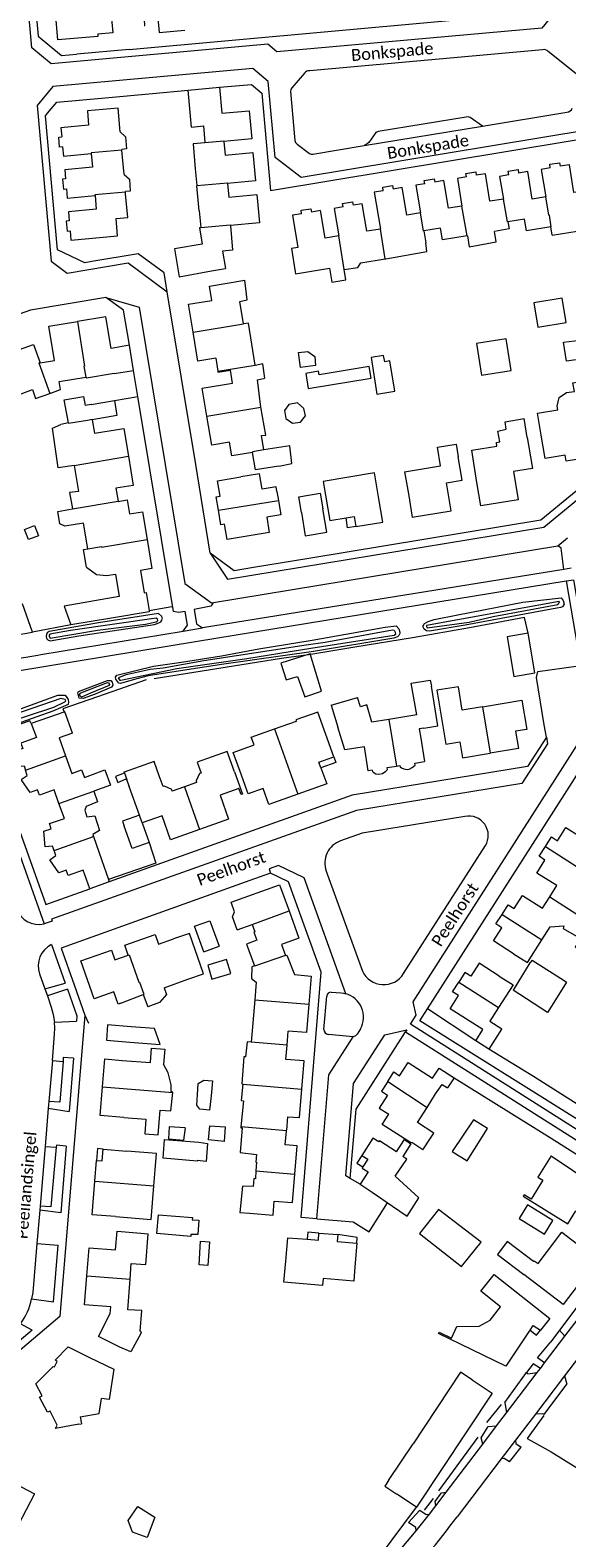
# Model space of a CAD drawing. Extents: x 177628 to 188968, y 384226 to 390673.
# Tile 222 of 256: x 184663 to 184777, y 385950 to 386269. Entities that reach past the tile are written whole.
import ezdxf

# ---------------------------------------------------------------- set-up
doc = ezdxf.new("R2010")
doc.units = 0
for name, color, linetype, lineweight in [('B01_D', 14, 'Continuous', 9), ('B01_F', 14, 'Continuous', 9), ('B01_T', 14, 'Continuous', 9), ('B02_F', 14, 'Continuous', 9), ('B02_T', 14, 'Continuous', 9), ('B07_D', 14, 'Continuous', 9), ('B11_F', 14, 'Continuous', 9), ('B11_S', 14, 'Continuous', 9), ('B14_F', 14, 'Continuous', 9), ('T01_F', 253, 'Continuous', 9), ('T01_T', 253, 'Continuous', 9), ('T03_F', 253, 'Continuous', 9), ('T03_T', 253, 'Continuous', 9), ('T04_F', 253, 'HAAG', 9), ('T04_T', 253, 'HAAG', 9), ('T05_T', 253, 'Continuous', 9), ('T09_F', 253, 'Continuous', 9), ('T22_F', 253, 'Continuous', 9), ('V00_F', 8, 'Continuous', 9), ('V00_T', 8, 'Continuous', 9), ('W01_F', 253, 'Continuous', 9), ('Z06', 7, 'Continuous', 9)]:
    doc.layers.add(name, color=color, linetype=linetype, lineweight=lineweight)
doc.styles.add('Legend', font='calibri.ttf')
doc.linetypes.add('HAAG', pattern='A,4,-1,[5,TOPOCAD.SHX,S=0.35,R=0,X=-0.35,Y=-0.35],-1', length=6)

msp = doc.modelspace()

# ---------------------------------------------------------------- linework, layer by layer
at = {"layer": 'B01_D', "linetype": 'Continuous'}
for points in [[(184682.29, 386247.334), (184681.836, 386252.313), (184675.368, 386251.723), (184675.607, 386248.732), (184669.759, 386248.185), (184669.933, 386246.243)], [(184697.323, 386248.322), (184699.817, 386248.579), (184700.14, 386245.038)], [(184700.14, 386245.038), (184700.145, 386244.987), (184697.656, 386244.771), (184698.126, 386239.472)], [(184670.122, 386244.142), (184670.296, 386242.2), (184676.166, 386242.727)], [(184676.166, 386242.727), (184676.417, 386239.838), (184670.551, 386239.318), (184670.719, 386237.377)], [(184670.902, 386235.275), (184671.07, 386233.334), (184676.961, 386233.852)], [(184698.927, 386230.604), (184698.463, 386235.908)], [(184676.961, 386233.852), (184677.216, 386230.982), (184671.352, 386230.447), (184671.519, 386228.509)], [(184671.7, 386226.407), (184671.867, 386224.469), (184681.731, 386225.356), (184681.406, 386229.016), (184683.9, 386229.26), (184683.413, 386234.236)], [(184699.26, 386227.046), (184699.007, 386227.022), (184699.549, 386223.583), (184693.722, 386222.607), (184694.716, 386216.691), (184701.567, 386217.969)], [(184773.46, 386225.472), (184782.235, 386226.929)], [(184781.953, 386191.431), (184782.771, 386186.498), (184779.517, 386185.959), (184780.759, 386178.466), (184776.407, 386177.745), (184776.193, 386179.03), (184771.942, 386178.326), (184771.124, 386183.258)], [(184768.463, 386181.133), (184769.273, 386176.199), (184765.317, 386175.55), (184766.289, 386169.628), (184758.389, 386168.332), (184757.579, 386173.266)], [(184743.093, 386170.87), (184743.903, 386165.936), (184752.103, 386167.282), (184751.13, 386173.209), (184754.458, 386173.785), (184753.606, 386178.712)], [(184702.991, 386167.4), (184702.522, 386170.256), (184703.346, 386170.403), (184702.817, 386173.641), (184707.752, 386174.446)], [(184715.361, 386171.355), (184715.668, 386169.489)], [(184715.668, 386169.489), (184716.173, 386166.421), (184713.21, 386165.934), (184713.739, 386162.666), (184704.857, 386161.202), (184704.311, 386164.464), (184703.495, 386164.327), (184702.991, 386167.4)], [(184677.24, 386030.084), (184678.465, 386029.986), (184678.663, 386032.473)], [(184678.663, 386032.473), (184683.647, 386032.075)], [(184676.893, 386025.731), (184677.24, 386030.084)], [(184681.309, 386018.22), (184676.325, 386018.618), (184676.893, 386025.731)], [(184673.553, 385974.363), (184668.633, 385973.47), (184668.991, 385974.185), (184667.452, 385977.167), (184666.896, 385976.892), (184665.233, 385980.115), (184665.79, 385980.402), (184664.486, 385982.936), (184668.116, 385986.596), (184668.4, 385986.479), (184668.969, 385987.625), (184668.529, 385987.884), (184671.318, 385990.708), (184675.796, 385988.485)]]:
    msp.add_lwpolyline(points, dxfattribs=at)
at = {"layer": 'B01_F', "linetype": 'Continuous'}
for points in [[(184680.96, 386196.251), (184675.13, 386195.295)], [(184768.182, 386182.795), (184767.506, 386186.755)], [(184680.43, 386144.62), (184671.863, 386143.227)], [(184674.777, 386104.026), (184675.233, 386102.685)], [(184676.514, 386098.913), (184676.644, 386098.532)], [(184676.644, 386098.532), (184678.302, 386093.652)], [(184771.409, 386083.365), (184772.924, 386085.742)], [(184772.924, 386085.742), (184774.438, 386088.116)], [(184706.929, 386078.818), (184705.977, 386081.524), (184706.39, 386082.602)], [(184709.909, 386055.047), (184709.044, 386055.124), (184708.726, 386051.935), (184708.353, 386051.965), (184707.936, 386046.241), (184708.185, 386046.182)], [(184746.151, 386032.355), (184743.817, 386033.874)]]:
    msp.add_lwpolyline(points, dxfattribs=at)
at = {"layer": 'B01_T', "linetype": 'Continuous'}
for points in [[(184680.318, 386272.759), (184680.722, 386268.209), (184677.535, 386267.926), (184677.575, 386267.468), (184669.101, 386266.718), (184668.584, 386272.528)], [(184687.35, 386269.779), (184687.49, 386269.792), (184687.377, 386271.057), (184690.221, 386271.289), (184690.491, 386268.316), (184695.944, 386268.805)], [(184696.641, 386256.13), (184703.212, 386256.746)], [(184697.323, 386248.322), (184696.641, 386256.13)], [(184703.212, 386256.746), (184703.716, 386251.27), (184709.486, 386251.783), (184710.027, 386245.815), (184704.151, 386245.282)], [(184670.122, 386244.142), (184669.484, 386244.085), (184669.296, 386246.186), (184669.933, 386246.243)], [(184704.151, 386245.282), (184704.416, 386242.421), (184710.295, 386242.926), (184710.809, 386236.945), (184704.93, 386236.44)], [(184682.624, 386243.461), (184682.615, 386243.561)], [(184683.089, 386238.283), (184682.624, 386243.461)], [(184755.353, 386237.801), (184755.233, 386238.528), (184757.308, 386238.87), (184757.427, 386238.144)], [(184763.168, 386233.07), (184760.319, 386232.642), (184759.35, 386238.462), (184757.427, 386238.144)], [(184764.296, 386238.244), (184762.364, 386237.913), (184763.168, 386233.07)], [(184764.296, 386238.244), (184764.17, 386239.011), (184766.251, 386239.354), (184766.376, 386238.6)], [(184772.114, 386233.567), (184769.243, 386233.105), (184768.287, 386238.927), (184766.376, 386238.6)], [(184773.054, 386239.699), (184771.155, 386239.389), (184772.114, 386233.567)], [(184773.054, 386239.699), (184772.929, 386240.458), (184775.025, 386240.802), (184775.149, 386240.041)], [(184780.911, 386235.015), (184778.042, 386234.534), (184777.077, 386240.355), (184775.149, 386240.041)], [(184670.719, 386237.377), (184670.079, 386237.319), (184670.267, 386235.219), (184670.902, 386235.275)], [(184704.93, 386236.44), (184705.223, 386233.538), (184711.099, 386234.07), (184711.642, 386228.078), (184705.517, 386227.521)], [(184737.797, 386234.876), (184737.674, 386235.612), (184739.748, 386235.955), (184739.868, 386235.229)], [(184745.63, 386230.192), (184742.765, 386229.728), (184741.801, 386235.559), (184739.868, 386235.229)], [(184746.57, 386236.341), (184744.662, 386236.022), (184745.63, 386230.192)], [(184746.57, 386236.341), (184746.45, 386237.069), (184748.529, 386237.415), (184748.65, 386236.688)], [(184754.411, 386231.655), (184751.541, 386231.179), (184750.576, 386237.01), (184748.65, 386236.688)], [(184755.353, 386237.801), (184753.437, 386237.484), (184754.411, 386231.655)], [(184683.411, 386234.595), (184683.41, 386234.705)], [(184683.413, 386234.236), (184683.411, 386234.595)], [(184729.334, 386231.471), (184729.215, 386232.195), (184731.293, 386232.538), (184731.413, 386231.811)], [(184737.179, 386226.757), (184734.301, 386226.305), (184733.339, 386232.126), (184731.413, 386231.811)], [(184737.797, 386234.876), (184735.88, 386234.549), (184737.179, 386226.757)], [(184698.927, 386230.604), (184699.256, 386227.088)], [(184720.559, 386230.013), (184718.649, 386229.698), (184719.769, 386222.92), (184718.418, 386222.697), (184719.233, 386217.764)], [(184720.559, 386230.013), (184720.438, 386230.748), (184722.516, 386231.09), (184722.637, 386230.355)], [(184728.392, 386225.338), (184725.522, 386224.852), (184724.558, 386230.672), (184722.637, 386230.355)], [(184729.334, 386231.471), (184727.424, 386231.158), (184728.392, 386225.338)], [(184773.168, 386227.256), (184768.041, 386226.41), (184767.634, 386228.875), (184764.094, 386228.291)], [(184671.519, 386228.509), (184670.878, 386228.451), (184671.066, 386226.351), (184671.7, 386226.407)], [(184699.256, 386227.088), (184699.26, 386227.046)], [(184705.517, 386227.521), (184705.989, 386222.332), (184703.864, 386222.139)], [(184755.473, 386225.349), (184750.317, 386224.497), (184749.91, 386226.962), (184746.36, 386226.377)], [(184746.36, 386226.377), (184746.767, 386223.911)], [(184755.572, 386225.365), (184755.473, 386225.349)], [(184764.094, 386228.291), (184764.338, 386226.812), (184761.259, 386226.304)], [(184773.46, 386225.472), (184773.168, 386227.256)], [(184703.864, 386222.139), (184704.47, 386218.446)], [(184733.092, 386219.619), (184738.219, 386220.465)], [(184738.219, 386220.465), (184738.318, 386220.481)], [(184701.613, 386211.717), (184701.113, 386214.719), (184708.551, 386215.957)], [(184701.567, 386217.969), (184704.47, 386218.446)], [(184719.233, 386217.764), (184719.304, 386217.352)], [(184719.304, 386217.352), (184726.453, 386218.535), (184726.943, 386215.577)], [(184726.943, 386215.577), (184729.912, 386216.055)], [(184729.912, 386216.055), (184729.548, 386218.26)], [(184697.651, 386205.041), (184696.68, 386210.9), (184701.613, 386211.717)], [(184665.34, 386198.55), (184668.43, 386199.04), (184667.23, 386206.28), (184673.243, 386207.28)], [(184684.22, 386202.23), (184680.39, 386201.59), (184679.26, 386208.28), (184673.243, 386207.28)], [(184654.238, 386202.224), (184659.99, 386204.26), (184661.03, 386201.34), (184663.97, 386202.38), (184665.34, 386198.55)], [(184702.447, 386199.516), (184698.67, 386198.89), (184697.651, 386205.041)], [(184685.1, 386196.94), (184684.22, 386202.23)], [(184680.96, 386196.251), (184685.1, 386196.94)], [(184700.566, 386187.259), (184699.58, 386193.16), (184705.991, 386194.231), (184705.527, 386197.01)], [(184702.447, 386199.516), (184702.875, 386196.745)], [(184702.875, 386196.745), (184702.902, 386196.571), (184705.527, 386197.01)], [(184667.394, 386192.07), (184669.669, 386192.878), (184669.383, 386194.587)], [(184771.124, 386183.258), (184770.376, 386187.893), (184774.621, 386188.576), (184774.488, 386189.406), (184774.903, 386191.208), (184776.499, 386192.238), (184778.127, 386192.504), (184777.837, 386194.281), (184781.38, 386194.859), (184781.953, 386191.431)], [(184663.749, 386192.873), (184664.41, 386191.01), (184667.394, 386192.07)], [(184710.226, 386179.629), (184705.836, 386178.896), (184705.358, 386181.756), (184701.59, 386181.13), (184700.566, 386187.259)], [(184676.355, 386186.528), (184676.823, 386183.671), (184683.05, 386184.69), (184684.014, 386178.803)], [(184742.308, 386175.508), (184749.906, 386176.764), (184749.252, 386180.716), (184753.194, 386181.368), (184753.606, 386178.712)], [(184757.579, 386173.266), (184756.46, 386180.083), (184761.792, 386180.948), (184761.664, 386181.738), (184762.397, 386181.857)], [(184768.182, 386182.795), (184768.463, 386181.133)], [(184684.014, 386178.803), (184685.021, 386172.65), (184681.359, 386172.051), (184681.83, 386169.311)], [(184715.361, 386171.355), (184715.194, 386172.342), (184712.233, 386171.853), (184711.694, 386175.109), (184707.752, 386174.446)], [(184736.884, 386169.845), (184735.964, 386175.289), (184725.109, 386173.5)], [(184742.308, 386175.508), (184743.093, 386170.87)], [(184725.109, 386173.5), (184725.695, 386170.142)], [(184681.83, 386169.311), (184681.84, 386169.252), (184683.755, 386169.568), (184684.237, 386166.648), (184686.95, 386167.1), (184687.926, 386161.197)], [(184725.695, 386170.142), (184726.502, 386165.207), (184729.942, 386165.77)], [(184731.978, 386163.965), (184737.7, 386164.912), (184736.884, 386169.845)], [(184675.41, 386159.244), (184674.504, 386164.679), (184670.565, 386164.023), (184669.558, 386164.528), (184669.118, 386167.166), (184672.18, 386167.676), (184672.172, 386167.722)], [(184729.942, 386165.77), (184731.648, 386166.049), (184731.978, 386163.965)], [(184731.978, 386163.965), (184730.272, 386163.674), (184729.942, 386165.77)], [(184675.156, 386155.413), (184674.542, 386159.099), (184675.41, 386159.244)], [(184687.926, 386161.197), (184688.94, 386155.07), (184686.533, 386154.672), (184687.315, 386149.946), (184687.729, 386150.03), (184688.361, 386146.263)], [(184649.117, 386149.542), (184649.51, 386148.42), (184648.23, 386147.54), (184650.11, 386144.83), (184651.64, 386145.38), (184652.05, 386144.25), (184655.44, 386145.45), (184657.19, 386140.55), (184663.76, 386141.68)], [(184663.76, 386141.68), (184661.625, 386147.659)], [(184688.361, 386146.263), (184688.41, 386145.97), (184680.43, 386144.62)], [(184746.358, 386121.368), (184749.331, 386121.859), (184747.945, 386130.245)], [(184758.753, 386125.916), (184754.473, 386125.198), (184753.645, 386130.139), (184749.11, 386129.413), (184750.971, 386118.003), (184753.93, 386118.493), (184754.487, 386115.129), (184760.357, 386116.101)], [(184726.829, 386126.203), (184732.376, 386127.862)], [(184738.952, 386123.225), (184735.392, 386122.637), (184734.304, 386126.309), (184732.961, 386125.909), (184732.376, 386127.862)], [(184758.753, 386125.916), (184767.048, 386127.307), (184768.089, 386121.095), (184765.704, 386120.727), (184766.306, 386117.086), (184760.357, 386116.101)], [(184672.197, 386120.289), (184670.588, 386124.857), (184663.487, 386122.355)], [(184723.99, 386124.785), (184719.363, 386123.138), (184719.456, 386122.876)], [(184725.68, 386120.045), (184723.99, 386124.785)], [(184726.829, 386126.203), (184728.22, 386121.564)], [(184744.872, 386124.203), (184738.952, 386123.225)], [(184663.487, 386122.355), (184664.574, 386119.401), (184661.281, 386118.236), (184661.69, 386117.1), (184660.14, 386116.56), (184660.42, 386113.26), (184661.99, 386113.4), (184662.278, 386112.518)], [(184735.481, 386112.536), (184734.638, 386112.398), (184733.833, 386117.46), (184729.65, 386116.773), (184728.22, 386121.564)], [(184745.376, 386121.234), (184745.707, 386119.283)], [(184707.568, 386112.195), (184706.116, 386116.244), (184710.532, 386117.823)], [(184727.362, 386115.337), (184725.68, 386120.045)], [(184745.707, 386119.283), (184746.517, 386114.349)], [(184706.376, 386112.176), (184704.854, 386116.463), (184698.505, 386114.2), (184699.327, 386111.892), (184699.011, 386111.78), (184698.288, 386110.248), (184698.406, 386109.918), (184695.834, 386109.002)], [(184724.631, 386113.023), (184724.207, 386114.21), (184727.362, 386115.337)], [(184727.362, 386115.337), (184727.797, 386114.116), (184724.631, 386113.023)], [(184741.29, 386113.491), (184741.39, 386113.184), (184741.655, 386112.971), (184742.119, 386112.76), (184742.811, 386112.66), (184743.247, 386112.724), (184743.902, 386113.075), (184744.509, 386113.543), (184744.46, 386114.007)], [(184744.46, 386114.007), (184746.517, 386114.349)], [(184669.346, 386105.478), (184668.315, 386108.359), (184665.21, 386107.24), (184664.81, 386108.35), (184663.27, 386107.81), (184661.38, 386110.53), (184662.65, 386111.38), (184662.278, 386112.518)], [(184695.834, 386109.002), (184693.263, 386108.086), (184693.145, 386108.416), (184691.635, 386109.14), (184691.305, 386109.023), (184690.48, 386111.34)], [(184706.376, 386112.176), (184708.052, 386107.465), (184707.767, 386107.343), (184707.315, 386108.615), (184703.367, 386107.211), (184705.16, 386102.17), (184699.033, 386099.991)], [(184719.736, 386107.41), (184713.625, 386105.227), (184712.414, 386108.617), (184709.25, 386107.486), (184707.568, 386112.195)], [(184724.631, 386113.023), (184725.855, 386109.595), (184719.736, 386107.41)], [(184735.481, 386112.536), (184735.503, 386112.24), (184735.674, 386112.064), (184736.243, 386111.731), (184736.856, 386111.641), (184737.606, 386111.791), (184738.319, 386112.265), (184738.684, 386112.616), (184738.64, 386113.055)], [(184738.64, 386113.055), (184740.584, 386113.375)], [(184740.584, 386113.375), (184741.29, 386113.491)], [(184686.326, 386102.972), (184684.149, 386109.084)], [(184668.325, 386095.549), (184668.01, 386096.44), (184666.45, 386096.31), (184666.18, 386099.59), (184667.73, 386100.13), (184667.35, 386101.26), (184670.478, 386102.312), (184669.346, 386105.478)], [(184699.033, 386099.991), (184692.91, 386097.814), (184691.118, 386102.855), (184686.915, 386101.372)], [(184772.008, 386096.388), (184773.294, 386098.414), (184774.538, 386097.598), (184776.345, 386100.389), (184779.199, 386098.543), (184780.714, 386100.931)], [(184675.846, 386087.476), (184674.452, 386091.406), (184671.25, 386090.27), (184670.84, 386091.39), (184669.29, 386090.83), (184667.42, 386093.57), (184668.71, 386094.46), (184668.325, 386095.549)], [(184774.438, 386088.116), (184770.201, 386090.77), (184771.933, 386093.535), (184770.721, 386094.359), (184772.008, 386096.388)], [(184678.302, 386093.652), (184679.812, 386089.398)], [(184679.974, 386088.94), (184675.846, 386087.476)], [(184679.812, 386089.398), (184679.974, 386088.94)], [(184706.39, 386082.602), (184705.657, 386084.643), (184715.916, 386088.326), (184717.912, 386082.766)], [(184762.868, 386082.046), (184764.152, 386084.059), (184765.423, 386083.275), (184767.192, 386086.052), (184771.409, 386083.365)], [(184717.912, 386082.766), (184719.974, 386077.024), (184716.304, 386075.706), (184717.154, 386073.398)], [(184765.276, 386073.736), (184761.067, 386076.434), (184762.843, 386079.206), (184761.583, 386080.03), (184762.868, 386082.046)], [(184771.283, 386076.672), (184773.014, 386079.391)], [(184683.953, 386073.452), (184683.217, 386075.538), (184689.655, 386077.81), (184690.38, 386075.755), (184693.516, 386076.861)], [(184699.873, 386069.527), (184696.868, 386078.043), (184693.516, 386076.861)], [(184765.276, 386073.736), (184768.217, 386071.872), (184771.283, 386076.672)], [(184682.39, 386063.307), (184681.836, 386063.112), (184680.926, 386065.691), (184676.776, 386064.227), (184673.95, 386072.237), (184680.402, 386074.514), (184681.128, 386072.455), (184683.953, 386073.452)], [(184717.154, 386073.398), (184717.169, 386073.357), (184717.474, 386073.456), (184719.075, 386069.331), (184722.61, 386069.037), (184722.117, 386063.096)], [(184762.24, 386069.024), (184758.045, 386071.744), (184756.259, 386068.99), (184755.004, 386069.753), (184753.712, 386067.73)], [(184691.546, 386066.565), (184696.545, 386068.343)], [(184757.309, 386055.357), (184758.813, 386057.719), (184751.912, 386062.113), (184753.676, 386064.901), (184752.424, 386065.713), (184753.712, 386067.73)], [(184762.24, 386069.024), (184765.21, 386067.178), (184762.136, 386062.38)], [(184722.117, 386063.096), (184721.616, 386057.07), (184717.729, 386057.393)], [(184762.136, 386062.38), (184760.302, 386059.517), (184762.828, 386057.903), (184762.778, 386057.803)], [(184717.492, 386054.436), (184717.729, 386057.393)], [(184762.778, 386057.803), (184760.092, 386053.585)], [(184682.696, 386051.208), (184688.662, 386050.744), (184688.907, 386053.831), (184691.696, 386053.61), (184691.442, 386050.419)], [(184717.248, 386051.402), (184717.492, 386054.436)], [(184760.092, 386053.585), (184757.309, 386055.357)], [(184678.54, 386045.659), (184679.02, 386051.51), (184682.696, 386051.208)], [(184720.625, 386045.138), (184721.104, 386051.092), (184717.248, 386051.402)], [(184738.725, 386046.728), (184740.019, 386048.763), (184741.254, 386047.965), (184743.043, 386050.751), (184748.218, 386047.428), (184749.596, 386049.574), (184752.756, 386047.559)], [(184752.756, 386047.559), (184751.384, 386045.407)], [(184683.023, 386039.152), (184678.04, 386039.56), (184678.54, 386045.659)], [(184717.589, 386039.328), (184720.141, 386039.123), (184720.625, 386045.138)], [(184738.725, 386046.728), (184737.446, 386044.717), (184738.67, 386043.892), (184736.91, 386041.123), (184738.944, 386039.83)], [(184747.029, 386041.236), (184748.846, 386044.121)], [(184683.023, 386039.152), (184687.711, 386038.791), (184687.465, 386035.694), (184690.254, 386035.472), (184690.669, 386040.682)], [(184745.053, 386038.101), (184747.029, 386041.236)], [(184717.589, 386039.328), (184717.359, 386036.466)], [(184743.817, 386033.874), (184743.731, 386033.739), (184737.565, 386037.661), (184738.944, 386039.83)], [(184719.153, 386027.188), (184719.646, 386033.166), (184717.104, 386033.376), (184717.351, 386036.366)], [(184717.351, 386036.366), (184717.359, 386036.466)], [(184740.581, 386031.868), (184737.012, 386034.248), (184736.838, 386033.988), (184735.565, 386034.789), (184733.247, 386031.143)], [(184740.581, 386031.868), (184742.256, 386034.502), (184743.636, 386033.604)], [(184746.151, 386032.355), (184747.776, 386034.773)], [(184678.663, 386032.473), (184677.456, 386032.584), (184677.24, 386030.084)], [(184689.653, 386028.082), (184689.936, 386031.573), (184683.647, 386032.075)], [(184733.247, 386031.143), (184732.192, 386029.512), (184733.472, 386028.702)], [(184733.247, 386031.143), (184734.514, 386030.328), (184733.472, 386028.702)], [(184733.472, 386028.702), (184733.327, 386028.475), (184734.637, 386027.648)], [(184739.749, 386020.423), (184742.827, 386018.315), (184745.281, 386022.183), (184740.325, 386026.748), (184742.737, 386030.374), (184741.917, 386030.951)], [(184773.208, 386031.035), (184770.45, 386026.573), (184771.497, 386025.926), (184768.994, 386021.878), (184767.514, 386022.793), (184767.345, 386022.52), (184776.743, 386016.718), (184778.445, 386019.428)], [(184773.208, 386031.035), (184782.224, 386025.017)], [(184709.549, 386018.933), (184714.532, 386018.522), (184714.778, 386021.506), (184718.658, 386021.186), (184719.153, 386027.188)], [(184734.637, 386027.648), (184732.909, 386025.047)], [(184732.909, 386025.047), (184735.439, 386023.396)], [(184735.439, 386023.396), (184739.749, 386020.423)], [(184681.309, 386018.22), (184688.805, 386017.607), (184689.087, 386021.099)], [(184675.227, 386005.74), (184675.713, 386011.661), (184681.288, 386011.212), (184681.609, 386015.149), (184686.592, 386014.743)], [(184684.357, 386005.011), (184684.608, 386008.338), (184687.7, 386008.105), (184688.19, 386014.612)], [(184686.592, 386014.743), (184688.19, 386014.612)], [(184717.217, 386008.778), (184717.63, 386013.761), (184721.707, 386013.424)], [(184724.218, 386014.741), (184721.839, 386014.933), (184721.707, 386013.424)], [(184721.707, 386013.424), (184724.093, 386013.226), (184724.218, 386014.741)], [(184724.218, 386014.741), (184728.211, 386014.41)], [(184728.211, 386014.41), (184728.088, 386012.933), (184732.192, 386012.593)], [(184732.192, 386012.593), (184732.288, 386013.836), (184728.211, 386014.41)], [(184732.192, 386012.593), (184731.78, 386007.61)], [(184772.485, 386010.94), (184775.516, 386014.916), (184783.037, 386009.182), (184775.787, 385999.657), (184767.472, 386005.987)], [(184769.529, 386008.715), (184769.668, 386008.9), (184770.464, 386008.3), (184772.485, 386010.94)], [(184682.172, 385990.655), (184677.714, 385992.919), (184680.178, 385997.772), (184680.31, 385999.162), (184674.723, 385999.607), (184675.227, 386005.74)], [(184731.78, 386007.61), (184731.555, 386004.601), (184725.096, 386005.184), (184724.959, 386003.67), (184716.78, 386004.382), (184717.217, 386008.778)], [(184749.613, 385993.818), (184752.17, 385992.581), (184753.359, 385995.038), (184758.04, 385995.057), (184760.365, 385996.379), (184762.552, 385999.137), (184758.384, 386002.443), (184761.23, 386006.031), (184772.967, 385996.722), (184770.988, 385994.227)], [(184683.872, 385998.567), (184684.357, 386005.011)], [(184686.63, 385993.54), (184684.53, 385989.64), (184682.172, 385990.655)], [(184768.626, 385994.017), (184763.658, 385986.643), (184749.465, 385993.512), (184749.613, 385993.818)], [(184768.626, 385994.017), (184768.77, 385994.231)], [(184768.77, 385994.231), (184769.461, 385995.256), (184770.988, 385994.227)], [(184768.77, 385994.231), (184770.133, 385993.15), (184770.988, 385994.227)], [(184675.796, 385988.485), (184680.939, 385985.993), (184679.958, 385979.562), (184678.353, 385979.807)], [(184756.58, 385983.72), (184754.101, 385985.357), (184744.136, 385970.267)], [(184756.58, 385983.72), (184760.758, 385980.962), (184744.84, 385956.846)], [(184673.553, 385974.363), (184674.09, 385974.48)], [(184673.847, 385975.964), (184674.09, 385974.48)], [(184738.927, 385962.524), (184738.106, 385961.28), (184740.662, 385959.603)], [(184744.84, 385956.846), (184740.662, 385959.603)]]:
    msp.add_lwpolyline(points, dxfattribs=at)
at = {"layer": 'B02_F', "linetype": 'Continuous'}
for points in [[(184715.78, 386176.725), (184718.478, 386177.289)], [(184699.919, 386074.158), (184697.985, 386079.539), (184701.203, 386080.695), (184703.137, 386075.314)], [(184755.512, 386029.977), (184759.768, 386036.809), (184756.833, 386038.638), (184752.356, 386031.984)], [(184695.955, 386036.992), (184692.622, 386037.196), (184692.443, 386034.674), (184695.661, 386034.347)]]:
    msp.add_lwpolyline(points, dxfattribs=at)
at = {"layer": 'B02_T', "linetype": 'Continuous'}
for points in [[(184676.131, 386189.743), (184681.065, 386190.551)], [(184681.065, 386190.551), (184681.584, 386187.384), (184676.355, 386186.528)], [(184715.78, 386176.725), (184710.848, 386175.901), (184710.226, 386179.629)], [(184720.518, 386166.954), (184719.942, 386170.244), (184724.496, 386171.007)], [(184724.496, 386171.007), (184725.05, 386167.697)], [(184720.518, 386166.954), (184721.328, 386162.02), (184725.86, 386162.763), (184725.05, 386167.697)], [(184768.381, 386141.419), (184763.95, 386140.683), (184765.341, 386132.313), (184769.772, 386133.049), (184768.381, 386141.419)], [(184686.326, 386102.972), (184682.77, 386101.73), (184683.117, 386100.665)], [(184686.915, 386101.372), (184688.38, 386097.22)], [(184688.38, 386097.22), (184684.78, 386095.95), (184683.117, 386100.665)], [(184769.214, 386072.358), (184768.736, 386071.824), (184767.154, 386069.249)], [(184767.154, 386069.249), (184765.206, 386066.08)], [(184684.594, 386058.33), (184679.61, 386058.73), (184679.35, 386055.49), (184684.334, 386055.09)], [(184684.334, 386055.09), (184690.694, 386054.58), (184689.508, 386057.936), (184684.594, 386058.33)], [(184698.515, 386030.075), (184698.505, 386029.955), (184691.319, 386030.545), (184691.647, 386034.537), (184698.833, 386033.947)], [(184697.205, 386014.457), (184697.17, 386014.03), (184690.005, 386014.62), (184690.333, 386018.601), (184697.498, 386018.011), (184697.458, 386017.525)]]:
    msp.add_lwpolyline(points, dxfattribs=at)
at = {"layer": 'B07_D', "linetype": 'Continuous'}
for points in [[(184700.14, 386245.038), (184704.141, 386245.395), (184704.151, 386245.282)], [(184682.624, 386243.461), (184676.153, 386242.873), (184676.166, 386242.727)], [(184698.459, 386235.951), (184704.922, 386236.522), (184704.93, 386236.44)], [(184683.411, 386234.595), (184676.946, 386234.015), (184676.961, 386233.852)], [(184764.094, 386228.291), (184764.037, 386228.282), (184763.168, 386233.07)], [(184773.168, 386227.256), (184773.267, 386227.272), (184772.86, 386229.737), (184772.757, 386229.72), (184772.114, 386233.567)], [(184746.36, 386226.377), (184746.256, 386226.36), (184745.63, 386230.192)], [(184755.473, 386225.349), (184754.411, 386231.655)], [(184699.256, 386227.088), (184705.505, 386227.649), (184705.517, 386227.521)], [(184738.219, 386220.465), (184737.179, 386226.757)], [(184729.548, 386218.26), (184728.392, 386225.338)], [(184673.243, 386207.28), (184674.754, 386197.824), (184674.595, 386197.798), (184675.021, 386195.523)], [(184697.651, 386205.041), (184708.273, 386206.763)], [(184665.34, 386198.55), (184665.105, 386198.513), (184667.394, 386192.07)], [(184702.875, 386196.745), (184710.739, 386198.046)], [(184700.566, 386187.259), (184711.948, 386189.145)], [(184671.335, 386185.87), (184671.351, 386185.783), (184675.344, 386186.446)], [(184675.344, 386186.446), (184676.341, 386186.612), (184676.355, 386186.528)], [(184672.569, 386176.867), (184684.014, 386178.803)], [(184712.611, 386180.14), (184710.214, 386179.704), (184710.226, 386179.629)], [(184672.172, 386167.722), (184681.83, 386169.311)], [(184702.991, 386167.4), (184715.668, 386169.489)], [(184675.41, 386159.244), (184678.324, 386159.717), (184678.339, 386159.628), (184687.926, 386161.197)], [(184758.753, 386125.916), (184760.357, 386116.101)], [(184714.816, 386121.208), (184719.736, 386107.41)], [(184738.952, 386123.225), (184740.584, 386113.375)], [(184662.278, 386112.518), (184670.737, 386115.519)], [(184683.103, 386112.116), (184683.65, 386110.56), (184683.588, 386110.538)], [(184669.346, 386105.478), (184676.687, 386108.084)], [(184695.834, 386109.002), (184699.033, 386099.991)], [(184686.915, 386101.372), (184686.326, 386102.972)], [(184668.325, 386095.549), (184676.644, 386098.532)], [(184772.008, 386096.388), (184780.457, 386090.992)], [(184772.924, 386085.742), (184783.814, 386078.779)], [(184710.102, 386079.941), (184717.912, 386082.766)], [(184762.868, 386082.046), (184771.283, 386076.672)], [(184683.953, 386073.452), (184684.137, 386073.517), (184686.221, 386067.71), (184686.362, 386067.76), (184687.278, 386065.169), (184687.137, 386065.119)], [(184717.154, 386073.398), (184710.621, 386071.079), (184710.586, 386071.175)], [(184753.712, 386067.73), (184762.136, 386062.38)], [(184710.665, 386064.033), (184722.117, 386063.096)], [(184717.492, 386054.436), (184709.909, 386055.047)], [(184678.54, 386045.659), (184693.356, 386044.424)], [(184708.185, 386046.182), (184720.625, 386045.138)], [(184738.725, 386046.728), (184747.029, 386041.236)], [(184717.351, 386036.366), (184707.723, 386037.177)], [(184676.893, 386025.731), (184689.379, 386024.705)], [(184710.924, 386027.902), (184719.153, 386027.188)], [(184675.227, 386005.74), (184684.357, 386005.011)]]:
    msp.add_lwpolyline(points, dxfattribs=at)
at = {"layer": 'B11_F', "linetype": 'Continuous'}
for points in [[(184672.569, 386176.867), (184669.202, 386176.34), (184667.96, 386184.716), (184669.754, 386185.541)], [(184671.335, 386185.87), (184669.754, 386185.541)], [(184744.872, 386124.203), (184743.716, 386130.851), (184747.685, 386131.486), (184747.945, 386130.245)], [(184746.358, 386121.368), (184745.376, 386121.234)], [(184675.233, 386102.685), (184676.904, 386102.864), (184677.886, 386099.743), (184676.514, 386098.913)], [(184682.39, 386063.307), (184687.137, 386065.119)], [(184687.137, 386065.119), (184688.069, 386062.498)]]:
    msp.add_lwpolyline(points, dxfattribs=at)
at = {"layer": 'B11_S', "linetype": 'Continuous'}
for points in [[(184682.29, 386247.334), (184683.393, 386246.259), (184683.563, 386243.737), (184682.615, 386243.561)], [(184683.089, 386238.283), (184684.228, 386237.336), (184684.348, 386234.787), (184683.41, 386234.705)], [(184698.126, 386239.472), (184698.459, 386235.951)], [(184698.459, 386235.951), (184698.463, 386235.908)], [(184755.572, 386225.365), (184755.901, 386223.021), (184761.623, 386224.074), (184761.259, 386226.304)], [(184738.318, 386220.481), (184747.005, 386222.012), (184746.767, 386223.911)], [(184729.548, 386218.26), (184732.438, 386218.64), (184733.092, 386219.619)], [(184708.273, 386206.763), (184707.5, 386211.521), (184709.083, 386211.85), (184708.551, 386215.957)], [(184710.739, 386198.046), (184709.339, 386206.933), (184708.273, 386206.763)], [(184711.948, 386189.145), (184711.266, 386194.93), (184712.823, 386195.266), (184712.384, 386198.297), (184710.749, 386197.982), (184710.739, 386198.046)], [(184669.383, 386194.587), (184675.021, 386195.523)], [(184675.021, 386195.523), (184675.106, 386195.537), (184675.13, 386195.295)], [(184657.941, 386191.789), (184658.02, 386191.882), (184658.388, 386190.885), (184663.749, 386192.873)], [(184712.611, 386180.14), (184712.101, 386183.163), (184713.003, 386183.276), (184711.948, 386189.145)], [(184762.397, 386181.857), (184761.964, 386184.131), (184763.772, 386184.523), (184763.523, 386186.043), (184767.506, 386186.755)], [(184672.569, 386176.867), (184673.439, 386171.351), (184671.569, 386171.127), (184672.172, 386167.722)], [(184675.156, 386155.413), (184677.281, 386153.837), (184679.365, 386153.626), (184681.272, 386153.897), (184682.016, 386149.212), (184670.43, 386147.133), (184671.863, 386143.227)], [(184672.197, 386120.289), (184669.387, 386119.34), (184670.737, 386115.519)], [(184710.532, 386117.823), (184709.922, 386119.449), (184714.816, 386121.208)], [(184714.816, 386121.208), (184719.456, 386122.876)], [(184670.737, 386115.519), (184672.048, 386111.807), (184674.098, 386112.553), (184674.706, 386110.946), (184678.998, 386112.567), (184680.199, 386109.366), (184676.687, 386108.084)], [(184690.48, 386111.34), (184689.47, 386114.315), (184683.103, 386112.116)], [(184676.687, 386108.084), (184677.485, 386105.796), (184675.102, 386104.862), (184674.777, 386104.026)], [(184683.588, 386110.538), (184684.149, 386109.084)], [(184706.929, 386078.818), (184710.102, 386079.941)], [(184710.102, 386079.941), (184710.718, 386078.361), (184710.451, 386078.261), (184711.1, 386076.609), (184708.908, 386075.745), (184710.586, 386071.175)], [(184773.014, 386079.391), (184775.931, 386079.651), (184775.78, 386079.098), (184779.534, 386076.864), (184778.307, 386075.207), (184780.595, 386073.733), (184783.814, 386078.779)], [(184696.545, 386068.343), (184699.873, 386069.527)], [(184710.586, 386071.175), (184710.088, 386070.97), (184709.962, 386068.544), (184710.978, 386067.756), (184710.665, 386064.033)], [(184691.546, 386066.565), (184692.054, 386065.126), (184690.529, 386063.446), (184688.069, 386062.498)], [(184710.665, 386064.033), (184709.909, 386055.047)], [(184693.356, 386044.424), (184693.364, 386044.496), (184693.025, 386044.612), (184693.049, 386046.085), (184692.708, 386047.486), (184692.383, 386048.563), (184691.442, 386050.419)], [(184690.669, 386040.682), (184692.941, 386040.535), (184693.356, 386044.424)], [(184708.185, 386046.182), (184707.767, 386042.713), (184708.29, 386042.668), (184707.723, 386037.177)], [(184748.846, 386044.121), (184750.199, 386046.135), (184751.384, 386045.407)], [(184747.776, 386034.773), (184748.458, 386035.843), (184745.053, 386038.101)], [(184707.723, 386037.177), (184707.705, 386037.006), (184708.047, 386037.001), (184707.618, 386031.754), (184711.054, 386031.366), (184710.919, 386029.707), (184711.045, 386029.703), (184710.924, 386027.902)], [(184743.636, 386033.604), (184741.917, 386030.951)], [(184689.379, 386024.705), (184689.653, 386028.082)], [(184710.924, 386027.902), (184710.812, 386026.23), (184710.499, 386026.27), (184710.351, 386024.561), (184708.079, 386024.633), (184707.552, 386019.121), (184709.549, 386018.933)], [(184689.087, 386021.099), (184689.379, 386024.705)], [(184769.529, 386008.715), (184763.948, 386012.964), (184761.878, 386010.245), (184767.472, 386005.987)], [(184686.63, 385993.54), (184686.789, 385993.862), (184686.508, 385994.052), (184686.804, 385998.414), (184683.872, 385998.567)], [(184673.847, 385975.964), (184677.863, 385976.667), (184678.353, 385979.807)], [(184658.632, 385971.504), (184658.424, 385969.753), (184659.057, 385969.703), (184658.552, 385962.619), (184664.18, 385959.694), (184660.672, 385952.951)], [(184738.927, 385962.524), (184744.136, 385970.267)]]:
    msp.add_lwpolyline(points, dxfattribs=at)
at = {"layer": 'B14_F', "linetype": 'Continuous'}
for points in [[(184769.554, 386211.181), (184770.391, 386206.089), (184776.378, 386207.073), (184775.541, 386212.165), (184769.554, 386211.181)], [(184763.705, 386203.601), (184757.477, 386202.609), (184758.547, 386195.895), (184764.775, 386196.887), (184763.705, 386203.601)], [(184779.395, 386203.352), (184779.979, 386199.412), (184776.45, 386198.879), (184775.867, 386202.916), (184779.395, 386203.352)], [(184720.354, 386197.549), (184719.905, 386200.693), (184721.863, 386200.954), (184723.369, 386199.859), (184723.476, 386197.942), (184720.354, 386197.549)], [(184736.459, 386191.923), (184740.227, 386192.532), (184739.19, 386198.946), (184738.094, 386198.769), (184737.879, 386200.099), (184735.207, 386199.667), (184736.459, 386191.923)], [(184721.965, 386193.104), (184735.238, 386195.275), (184734.833, 386197.748), (184724.232, 386196.014), (184724.111, 386196.752), (184721.44, 386196.315), (184721.965, 386193.104)], [(184671.335, 386185.87), (184670.467, 386190.707), (184674.489, 386191.416), (184674.848, 386189.499)], [(184676.131, 386189.743), (184674.848, 386189.499)], [(184717.246, 386186.773), (184718.618, 386185.818), (184720.329, 386186.036), (184721.361, 386187.31), (184721.003, 386188.887), (184719.663, 386190.11), (184717.872, 386189.728), (184716.979, 386188.457), (184717.246, 386186.773)], [(184718.478, 386177.289), (184718.043, 386181.017), (184712.611, 386180.14)], [(184662.891, 386161.224), (184662.081, 386163.35), (184664.2, 386164.145), (184664.997, 386162.023), (184662.891, 386161.224)], [(184716.179, 386135.091), (184717.286, 386131.554), (184719.689, 386132.316), (184721.222, 386127.964), (184724.729, 386129.183), (184722.36, 386137.093), (184716.179, 386135.091)], [(184683.103, 386112.116), (184683.002, 386112.081), (184683.128, 386111.857), (184681.263, 386111.164), (184681.742, 386109.933), (184683.547, 386110.643), (184683.588, 386110.538)], [(184699.919, 386074.158), (184703.137, 386075.314)], [(184700.741, 386071.303), (184701.632, 386068.352), (184705.589, 386069.546), (184704.699, 386072.497), (184700.741, 386071.303)], [(184769.214, 386072.358), (184775.979, 386068.086)], [(184776.503, 386067.76), (184774.496, 386064.534)], [(184775.979, 386068.086), (184776.503, 386067.76)], [(184774.496, 386064.534), (184772.482, 386061.296), (184765.206, 386066.08)], [(184701.138, 386040.697), (184699.068, 386040.883), (184698.427, 386041.741), (184698.582, 386043.993)], [(184698.582, 386043.993), (184698.744, 386046.348), (184699.899, 386047.006), (184701.761, 386046.894), (184701.446, 386043.756)], [(184701.446, 386043.756), (184701.138, 386040.697)], [(184695.955, 386036.992), (184695.661, 386034.347)], [(184700.881, 386034.424), (184701.181, 386037.396), (184704.445, 386037.195), (184704.227, 386034.078), (184700.881, 386034.424)], [(184698.833, 386033.947), (184700.705, 386033.641), (184700.441, 386029.869), (184698.515, 386030.075)], [(184752.356, 386031.984), (184755.512, 386029.977)], [(184754.277, 386007.674), (184758.436, 386012.841), (184749.48, 386019.725), (184745.448, 386014.681), (184754.277, 386007.674)], [(184773.604, 386017.386), (184768.264, 386020.715), (184766.459, 386017.821), (184771.799, 386014.492), (184773.604, 386017.386)], [(184697.458, 386017.525), (184698.853, 386017.448), (184698.627, 386014.419), (184697.205, 386014.457)], [(184700.736, 386007.921), (184698.921, 386008.052), (184699.224, 386013.007), (184701.124, 386012.916), (184700.736, 386007.921)], [(184684.867, 385951.555), (184683.974, 385954.066), (184685.963, 385957.009), (184689.559, 385954.719), (184687.94, 385950.459), (184684.867, 385951.555)]]:
    msp.add_lwpolyline(points, dxfattribs=at)
at = {"layer": 'T01_F', "linetype": 'Continuous'}
for points in [[(184681.065, 386190.551), (184686.009, 386191.422)], [(184755.965, 386142.556), (184743.972, 386140.461), (184731.815, 386138.501), (184722.526, 386136.92), (184716.286, 386136.085), (184689.464, 386131.808)], [(184687.756, 386131.61), (184677.46, 386127.985), (184670.126, 386125.451), (184670.438, 386124.804)], [(184663.487, 386122.355), (184663.214, 386122.954), (184657.924, 386121.11), (184656.231, 386120.425)], [(184688.38, 386097.22), (184689.803, 386092.898), (184679.812, 386089.398)], [(184757.309, 386055.357), (184747.149, 386062.124)], [(184786.047, 386037.317), (184769.499, 386047.787), (184760.092, 386053.585)], [(184752.756, 386047.559), (184773.245, 386034.763), (184784.53, 386027.58), (184793.086, 386022.241)]]:
    msp.add_lwpolyline(points, dxfattribs=at)
at = {"layer": 'T01_T', "linetype": 'Continuous'}
for points in [[(184684.143, 386264.719), (184673.139, 386263.723)], [(184686.068, 386221.559), (184676.283, 386219.915)], [(184686.009, 386191.422), (184685.1, 386196.94)], [(184722.114, 386157.23), (184710.39, 386155.304)], [(184709.656, 386089.216), (184699.454, 386085.563)], [(184672.516, 386067.166), (184674.77, 386060.76)], [(184674.77, 386060.76), (184675.583, 386059.053)]]:
    msp.add_lwpolyline(points, dxfattribs=at)
at = {"layer": 'T03_F', "linetype": 'Continuous'}
for points in [[(184688.361, 386146.263), (184693.138, 386147.038)], [(184771.681, 385976.243), (184768.181, 385971.387), (184773.205, 385968.512), (184783.052, 385962.444), (184799.543, 385953.167)]]:
    msp.add_lwpolyline(points, dxfattribs=at)
at = {"layer": 'T03_T', "linetype": 'Continuous'}
msp.add_lwpolyline([(184747.527, 385955.415), (184748.866, 385957.128)], dxfattribs=at)
at = {"layer": 'T04_F', "linetype": 'HAAG'}
for points in [[(184671.863, 386143.227), (184663.76, 386141.68)], [(184768.381, 386141.419), (184767.629, 386144.77), (184755.965, 386142.556)], [(184759.653, 385974.756), (184762.773, 385978.513)], [(184749.523, 385960.31), (184757.835, 385971.653)], [(184746.514, 385956.205), (184748.432, 385958.685)], [(184734.341, 385942.799), (184744.84, 385956.846)]]:
    msp.add_lwpolyline(points, dxfattribs=at)
at = {"layer": 'T04_T', "linetype": 'HAAG'}
for points in [[(184666.935, 386251.229), (184668.914, 386253.576), (184679.119, 386254.516)], [(184689.057, 386255.431), (184696.641, 386256.13)], [(184771.793, 386122.063), (184770.107, 386132.111)]]:
    msp.add_lwpolyline(points, dxfattribs=at)
at = {"layer": 'T05_T', "linetype": 'Continuous'}
msp.add_lwpolyline([(184679.119, 386254.516), (184689.057, 386255.431)], dxfattribs=at)
at = {"layer": 'T09_F', "linetype": 'Continuous'}
for points in [[(184755.105, 386143.122), (184747.553, 386141.848), (184746.894, 386141.918), (184746.452, 386142.273), (184746.12, 386142.855), (184746.495, 386143.471), (184747.249, 386143.902), (184748.538, 386144.345), (184753.565, 386145.284), (184767.227, 386147.995), (184775.37, 386148.879), (184775.763, 386148.343), (184775.95, 386147.58), (184775.599, 386146.977), (184775.226, 386146.83), (184755.105, 386143.122)], [(184667.478, 386139.832), (184673.526, 386140.874), (184689.53, 386143.24), (184690.417, 386143.612), (184690.848, 386143.867), (184691.009, 386144.034), (184691.169, 386144.61), (184690.964, 386145.043), (184690.336, 386145.569), (184677.712, 386143.588), (184667.268, 386141.815)], [(184684.977, 386131.586), (184682.333, 386130.799), (184681.949, 386130.915), (184681.524, 386131.466), (184681.36, 386131.756), (184681.306, 386132.147), (184681.569, 386132.563), (184689.31, 386134.448), (184695.199, 386135.34), (184703.644, 386136.677), (184711.497, 386138.114), (184722.8, 386139.97), (184738.171, 386142.713), (184740.496, 386142.999), (184741.096, 386142.385), (184741.32, 386141.633), (184741.272, 386141.356), (184741.096, 386140.94), (184740.78, 386140.695), (184740.004, 386140.381), (184723.07, 386137.539), (184703.679, 386134.822), (184688.147, 386132.454), (184684.977, 386131.586)], [(184667.268, 386141.815), (184666.869, 386141.499), (184666.733, 386141.181), (184666.657, 386140.774), (184666.739, 386140.297), (184666.962, 386140.032), (184667.478, 386139.832)], [(184676.95, 386128.533), (184674.426, 386127.622), (184673.6, 386127.73), (184673.342, 386128.823), (184673.497, 386129.114), (184679.559, 386131.443), (184680.321, 386131.426), (184680.562, 386131.09), (184680.713, 386130.435), (184680.428, 386130.058), (184676.95, 386128.533)], [(184668.108, 386125.046), (184671.37, 386126.412), (184671.418, 386126.847), (184671.331, 386127.41), (184670.965, 386128.059), (184670.56, 386128.303), (184669.024, 386128.267), (184655.523, 386123.381), (184654.329, 386122.556), (184654.133, 386122.292), (184654.058, 386121.587), (184654.311, 386121.002), (184654.514, 386120.823), (184654.789, 386120.697), (184655.726, 386120.664), (184668.108, 386125.046)]]:
    msp.add_lwpolyline(points, dxfattribs=at)
at = {"layer": 'T22_F', "linetype": 'Continuous'}
for points in [[(184771.764, 385976.434), (184776.54, 385982.852)], [(184758.486, 385971.499), (184759.946, 385973.928)], [(184764.476, 385966.414), (184766.889, 385969.52)], [(184748.72, 385958.083), (184750.072, 385959.902)], [(184743.131, 385953.635), (184745.496, 385956.191)]]:
    msp.add_lwpolyline(points, dxfattribs=at)
at = {"layer": 'V00_F', "linetype": 'Continuous'}
for points in [[(184758.752, 386248.548), (184756.115, 386250.328), (184755.718, 386250.462), (184736.722, 386247.398), (184736.26, 386247.155), (184734.715, 386245.053), (184734.404, 386244.755), (184733.792, 386244.399)], [(184775.934, 386154.908), (184775.319, 386159.369), (184774.67, 386159.898)], [(184695.533, 386141.847), (184699.662, 386142.551)], [(184666.381, 386066.307), (184670.658, 386067.523)], [(184671.109, 386066.252), (184666.903, 386064.826)], [(184668.389, 386059.294), (184673.011, 386059.464)], [(184672.382, 386051.687), (184670.237, 386051.844), (184670.26, 386050.99)], [(184667.095, 386041.146), (184671.471, 386040.428)], [(184670.878, 386033.091), (184668.853, 386033.315), (184668.74, 386032.86)], [(184669.742, 386019.052), (184665.275, 386019.564)], [(184664.683, 386012.545), (184669.165, 386012.2)], [(184663.576, 386000.826), (184668.159, 386000.236)], [(184663.663, 385994.256), (184661.228, 385995.584)], [(184776.122, 385992.946), (184775.005, 385994.258)], [(184771.839, 385987.328), (184770.37, 385988.427), (184773.138, 385991.793)], [(184770.956, 385986.17), (184769.407, 385987.155), (184768.025, 385985.319)], [(184763.444, 385978.936), (184768.025, 385985.319)], [(184768.025, 385985.319), (184768.307, 385985.038), (184770.286, 385985.29)]]:
    msp.add_lwpolyline(points, dxfattribs=at)
at = {"layer": 'V00_T', "linetype": 'Continuous'}
for points in [[(184715.326, 386264.201), (184713.449, 386265.811), (184667.673, 386261.693), (184663.616, 386265.077), (184660.709, 386297.489), (184670.717, 386309.345), (184759.483, 386317.287), (184773.399, 386305.736), (184776.167, 386275.342), (184771.289, 386269.211), (184715.326, 386264.201)], [(184684.143, 386264.719), (184770.366, 386272.527), (184772.83, 386275.523), (184770.154, 386304.854), (184757.38, 386315.555), (184673.213, 386308.051), (184662.429, 386295.345), (184664.924, 386267.541), (184669.87, 386263.427), (184673.139, 386263.723)], [(184771.398, 386264.646), (184722.27, 386260.232)], [(184778.541, 386259.536), (184772.632, 386264.251)], [(184859.33, 386213.727), (184861.014, 386219.203), (184845.429, 386258.698), (184843.429, 386259.83), (184782.717, 386249.748), (184781.241, 386247.747), (184720.49, 386237.644), (184714.952, 386241.864), (184713.506, 386257.955), (184710.236, 386260.689), (184668.074, 386256.893), (184664.71, 386252.905), (184667.712, 386219.989), (184671.103, 386217.468), (184683.97, 386219.62), (184692.2, 386213.497)], [(184703.212, 386256.746), (184709.985, 386257.31), (184712.159, 386255.492), (184713.994, 386234.957), (184814.639, 386251.591)], [(184721.142, 386259.679), (184718.471, 386256.614)], [(184718.471, 386256.614), (184718.264, 386256.246), (184718.217, 386255.827)], [(184718.217, 386255.827), (184719.155, 386245.492)], [(184676.283, 386219.915), (184674.812, 386219.668), (184669.067, 386222.429), (184666.513, 386250.729), (184666.935, 386251.229)], [(184758.752, 386248.548), (184776.532, 386251.503)], [(184733.792, 386244.399), (184758.752, 386248.548)], [(184719.155, 386245.492), (184719.289, 386245.061), (184719.587, 386244.722)], [(184719.587, 386244.722), (184722.223, 386242.76), (184722.554, 386242.605), (184722.919, 386242.592), (184733.792, 386244.399)], [(184692.2, 386213.497), (184691.529, 386217.547), (184686.068, 386221.559)], [(184701.225, 386158.34), (184698.24, 386177.03), (184692.2, 386213.497)], [(184679.22, 386212.32), (184663.34, 386209.69), (184626.497, 386196.602)], [(184684.22, 386202.23), (184682.94, 386209.63), (184679.22, 386212.32)], [(184679.22, 386212.32), (184686.26, 386210.257)], [(184686.26, 386210.257), (184695.901, 386151.901), (184701.528, 386147.864)], [(184695.533, 386141.847), (184696.489, 386143.124), (184695.977, 386146.042), (184694.558, 386145.826), (184693.487, 386146.022), (184686.009, 386191.422)], [(184837.845, 386187.573), (184834.005, 386184.63), (184784.435, 386176.266), (184771.057, 386165.271), (184722.114, 386157.23)], [(184704.894, 386152.849), (184771.709, 386163.851), (184785.143, 386174.875), (184834.661, 386183.148), (184839.183, 386186.618)], [(184701.528, 386147.864), (184774.67, 386159.898)], [(184774.67, 386159.898), (184776.682, 386161.554)], [(184701.225, 386158.34), (184704.894, 386152.849)], [(184710.39, 386155.304), (184706.32, 386154.635), (184701.225, 386158.34)], [(184653.727, 386131.825), (184656.464, 386132.636), (184660.199, 386133.417), (184698.566, 386139.74), (184776.396, 386152.471)], [(184775.934, 386154.908), (184699.662, 386142.551)], [(184747.149, 386062.124), (184783.669, 386119.29), (184778.017, 386152.736)], [(184777.489, 386155.16), (184775.934, 386154.908)], [(184776.396, 386152.471), (184778.017, 386152.736)], [(184776.396, 386152.471), (184779.321, 386135.601)], [(184701.528, 386147.864), (184701.791, 386147.676), (184701.396, 386147.112), (184697.862, 386146.415), (184698.353, 386143.385), (184699.662, 386142.551)], [(184665.503, 386136.93), (184695.533, 386141.847)], [(184659.3, 386135.914), (184664.851, 386136.823)], [(184664.851, 386136.823), (184665.503, 386136.93)], [(184791.604, 386028.399), (184743.515, 386058.862), (184744.737, 386060.779), (184744.13, 386063.569), (184781.551, 386122.227), (184779.321, 386135.601)], [(184770.107, 386132.111), (184770.437, 386133.359), (184778.491, 386134.448)], [(184650.42, 386129.41), (184666.55, 386084.14), (184675.846, 386087.476)], [(184772.222, 386119.506), (184771.793, 386122.063)], [(184772.222, 386119.506), (184772.461, 386118.078), (184767.045, 386109.672), (184732.111, 386103.988), (184667.74, 386081.01), (184667.89, 386080.64), (184666.24, 386080.06)], [(184772.222, 386119.506), (184768.226, 386113.279), (184731.252, 386107.216), (184679.974, 386088.94)], [(184755.035, 386102.726), (184733.333, 386099.222), (184728.796, 386097.58)], [(184659.547, 386098.896), (184666.24, 386080.06)], [(184742.089, 386069.547), (184759.35, 386096.574)], [(184729.868, 386065.304), (184721.08, 386089.769), (184715.675, 386092.403), (184713.698, 386091.691), (184714.027, 386090.781)], [(184714.027, 386090.781), (184709.656, 386089.216)], [(184723.779, 386017.773), (184720.455, 386018.049), (184724.694, 386069.824), (184717.81, 386088.952), (184714.027, 386090.781)], [(184725.763, 386091.182), (184733.397, 386070.063)], [(184699.454, 386085.563), (184669.781, 386074.94), (184672.516, 386067.166)], [(184667.767, 386075.67), (184670.658, 386067.523)], [(184665.247, 386069.525), (184666.381, 386066.307)], [(184666.381, 386066.307), (184666.903, 386064.826)], [(184671.109, 386066.252), (184673.105, 386060.627), (184673.011, 386059.464)], [(184666.903, 386064.826), (184667.73, 386062.479)], [(184725.285, 386057.761), (184725.878, 386064.752)], [(184726.827, 386065.642), (184728.939, 386065.478), (184729.408, 386065.413), (184729.868, 386065.304)], [(184674.77, 386060.76), (184669.546, 385997.105), (184644.423, 385975.837), (184643.552, 385965.322)], [(184667.73, 386062.479), (184668.147, 386060.905), (184668.389, 386059.294)], [(184798.937, 386026.152), (184745.52, 386059.575), (184747.149, 386062.124)], [(184667.95, 386051.18), (184668.41, 386056.77), (184668.453, 386058.032), (184668.389, 386059.294)], [(184731.455, 386056.216), (184726.209, 386056.675)], [(184730.824, 386026.27), (184729.914, 386026.801), (184731.531, 386046.346), (184738.107, 386056.62), (184742.747, 386057.658), (184742.49, 386057.256)], [(184730.824, 386026.27), (184732.052, 386040.89), (184742.49, 386057.256)], [(184732.273, 386056.73), (184731.918, 386056.386), (184731.455, 386056.216)], [(184733.013, 386057.89), (184732.273, 386056.73)], [(184742.49, 386057.256), (184790.633, 386026.763)], [(184723.779, 386017.773), (184726.298, 386048.138), (184731.455, 386056.216)], [(184667.95, 386051.18), (184667.21, 386042.55)], [(184670.26, 386050.99), (184669.51, 386042.37), (184667.21, 386042.55)], [(184667.95, 386051.18), (184670.26, 386050.99)], [(184672.382, 386051.687), (184671.471, 386040.428)], [(184667.095, 386041.146), (184666.43, 386033.06)], [(184667.21, 386042.55), (184667.095, 386041.146)], [(184666.43, 386033.06), (184665.35, 386020.45)], [(184668.74, 386032.86), (184667.64, 386020.28), (184665.35, 386020.45)], [(184666.43, 386033.06), (184668.74, 386032.86)], [(184670.878, 386033.091), (184669.742, 386019.052)], [(184732.909, 386025.047), (184730.824, 386026.27)], [(184665.275, 386019.564), (184664.683, 386012.545)], [(184665.35, 386020.45), (184665.275, 386019.564)], [(184723.779, 386017.773), (184731.417, 386017.138), (184734.792, 386015.008), (184738.685, 386021.157)], [(184664.683, 386012.545), (184663.81, 386002.208), (184663.576, 386000.826)], [(184668.159, 386000.236), (184669.165, 386012.2)], [(184784.032, 386006.173), (184775.005, 385994.258)], [(184793.71, 386008.122), (184791.184, 386004.591), (184788.994, 386001.595), (184776.066, 385984.604)], [(184776.122, 385992.946), (184784.534, 386003.98)], [(184663.663, 385994.256), (184639.662, 385973.972)], [(184771.839, 385987.328), (184776.122, 385992.946)], [(184775.005, 385994.258), (184773.138, 385991.793)], [(184770.956, 385986.17), (184771.839, 385987.328)], [(184763.808, 385976.793), (184770.286, 385985.29)], [(184776.066, 385984.604), (184769.902, 385976.504)], [(184770.286, 385985.29), (184770.956, 385986.17)], [(184776.066, 385984.604), (184776.54, 385982.852)], [(184763.444, 385978.936), (184763.808, 385976.793)], [(184758.79, 385970.135), (184761.705, 385974.032)], [(184759.946, 385973.928), (184761.705, 385974.032)], [(184761.705, 385974.032), (184763.808, 385976.793)], [(184769.902, 385976.504), (184765.695, 385971.02)], [(184771.764, 385976.434), (184771.454, 385976.553), (184769.902, 385976.504)], [(184758.79, 385970.135), (184758.486, 385971.499)], [(184765.695, 385971.02), (184762.681, 385967.093)], [(184765.695, 385971.02), (184765.804, 385970.298), (184766.889, 385969.52)], [(184751.07, 385960.037), (184758.79, 385970.135)], [(184762.681, 385967.093), (184753.373, 385954.845)], [(184764.476, 385966.414), (184763.339, 385967.125), (184762.681, 385967.093)], [(184748.866, 385957.128), (184748.72, 385958.083)], [(184748.866, 385957.128), (184751.07, 385960.037)], [(184750.072, 385959.902), (184751.07, 385960.037)], [(184744.76, 385951.834), (184747.527, 385955.415)], [(184745.496, 385956.191), (184746.825, 385955.316), (184747.527, 385955.415)], [(184713.766, 385917.767), (184715.924, 385920.336), (184723.307, 385928.513), (184735.672, 385941.593), (184738.39, 385944.55), (184741.063, 385947.528), (184744.76, 385951.834)], [(184744.76, 385951.834), (184744.686, 385952.551), (184743.131, 385953.635)]]:
    msp.add_lwpolyline(points, dxfattribs=at)
for centre, radius, start, end in [((184771.694, 386263.445), 1.237, 40.65919, 103.84136), ((184722.152, 386259.046), 1.192, 84.3229, 147.90974), ((184776.453, 386252.843), 1.342, 273.38358, 336.83318), ((184755.878, 386098.728), 4.086, 328.18959, 101.90189), ((184730.443, 386092.881), 4.979, 109.31912, 199.95388), ((184665.074, 386084.899), 4.978, 198.37387, 283.54997), ((184669.965, 386071.179), 5, 116.07928, 199.32469), ((184737.883, 386072.16), 4.952, 205.05545, 328.14981), ((184726.806, 386064.713), 0.929, 88.7332, 177.59166), ((184728.458, 386060.332), 5.168, 331.80301, 74.17006), ((184726.307, 386057.695), 1.025, 176.2971, 264.48708), ((184649.719, 386003.886), 14.191, 324.19557, 347.54724), ((184617.588, 386055.182), 168.835, 316.76281, 323.53781)]:
    msp.add_arc(centre, radius, start, end, dxfattribs=at)
at = {"layer": 'W01_F', "linetype": 'Continuous'}
for points in [[(184755.951, 386143.79), (184761.016, 386144.946), (184774.658, 386147.483), (184775.016, 386147.883), (184774.904, 386148.156), (184746.917, 386143.039), (184746.925, 386142.815), (184747.065, 386142.57), (184755.951, 386143.79)], [(184667.502, 386140.355), (184677.483, 386142.069), (184687.607, 386143.369), (184689.863, 386143.849), (184690.105, 386143.985), (184690.189, 386144.109), (184690.14, 386144.4), (184689.86, 386144.625), (184671.774, 386141.992), (184667.427, 386141.26)], [(184667.427, 386141.26), (184667.247, 386141.028), (184667.246, 386140.809), (184667.324, 386140.565), (184667.502, 386140.355)], [(184721.513, 386138.952), (184725.511, 386139.542), (184739.724, 386142.144), (184740.073, 386142.105), (184740.321, 386141.671), (184740.383, 386141.163), (184740.064, 386140.959), (184722.475, 386138.22), (184709.022, 386135.989), (184694.248, 386133.908), (184682.416, 386131.428), (184682.246, 386131.435), (184682.03, 386131.773), (184681.93, 386131.997), (184681.985, 386132.079), (184683.493, 386132.686), (184688.573, 386133.837), (184691.335, 386134.142), (184699.925, 386135.675), (184721.513, 386138.952)], [(184675.983, 386128.735), (184674.127, 386127.932), (184673.874, 386128.109), (184673.701, 386128.394), (184673.822, 386128.768), (184673.977, 386128.855), (184679.6, 386130.989), (184679.827, 386130.925), (184680.002, 386130.615), (184679.939, 386130.364), (184675.983, 386128.735)], [(184668.248, 386125.821), (184670.559, 386126.905), (184670.782, 386127.12), (184670.643, 386127.412), (184669.73, 386127.65), (184655.612, 386122.774), (184655.396, 386122.614), (184655.291, 386122.211), (184655.393, 386121.962), (184656.891, 386122.066), (184668.248, 386125.821)]]:
    msp.add_lwpolyline(points, dxfattribs=at)

# ---------------------------------------------------------------- texts
at = {"layer": 'Z06', "linetype": 'Continuous', "style": 'Legend'}
for s, rotation, p in [('Bonkspade', 5.10624, (184731.125, 386262.239)), ('Bonkspade', 9.37758, (184738.842, 386241.558)), ('Peelhorst', 19.93905, (184699.042, 386088.032)), ('Peelhorst', 57.24756, (184749.9, 386075.021)), ('Peellandsingel', 85.17923, (184662.708, 386013.392))]:
    msp.add_text(s, height=2.5, rotation=rotation, dxfattribs=at).set_placement(p)

doc.saveas('drawing.dxf')
